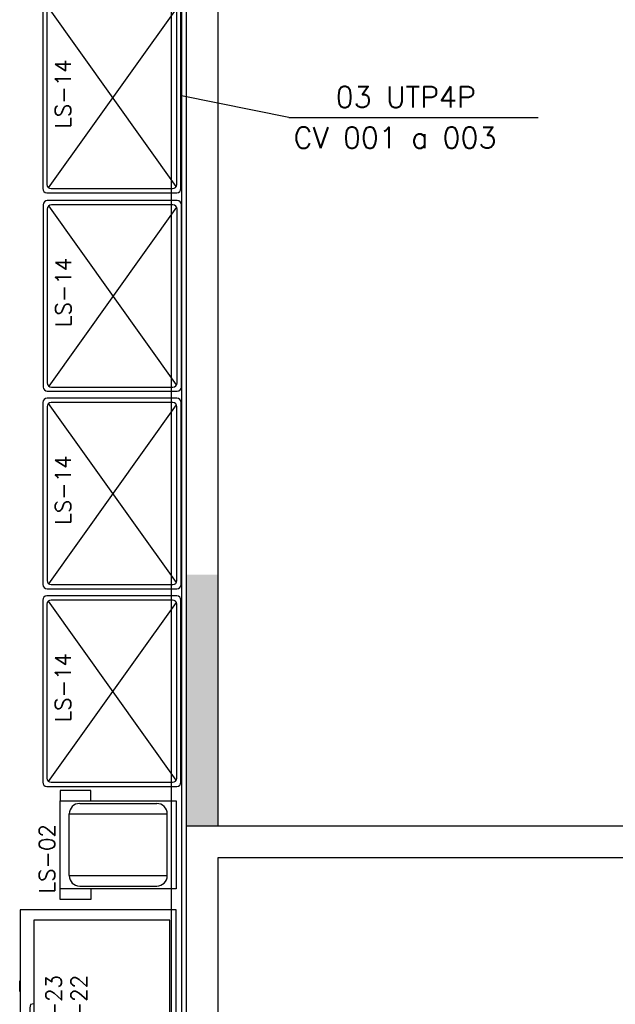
# Model space of a CAD drawing. Extents: x -13.5 to 60.2, y -0.1 to 41.9.
# Tile 47 of 57: x 24.4 to 27.2, y 20.9 to 25.6. Entities that reach past the tile are written whole.
import ezdxf

# ---------------------------------------------------------------- set-up
doc = ezdxf.new("R2010")
doc.units = 0
doc.header["$MEASUREMENT"] = 0
for name, color, linetype in [('ELETROCALHA', 150, 'Continuous'), ('PAREDES', 8, 'Continuous'), ('TEXTO', 4, 'Continuous')]:
    doc.layers.add(name, color=color, linetype=linetype)
doc.styles.add('20--4-0', font='romans.shx', dxfattribs={"height": 0.08})
doc.styles.add('ROMANS', font='romans')

# ---------------------------------------------------------------- blocks, each defined once
blk = doc.blocks.new('LS-14')
for p, q in [((-152.1924, 49.622), (-152.1924, 48.752)), ((-151.5524, 49.642), (-152.1724, 49.642)), ((-151.5552, 48.7619), (-152.1654, 49.6172)), ((-152.1642, 48.7558), (-151.5544, 49.6106)), ((-151.5724, 49.622), (-152.1524, 49.622)), ((-151.5324, 48.752), (-151.5324, 49.622)), ((-152.1724, 49.602), (-152.1724, 48.772)), ((-151.5524, 48.772), (-151.5524, 49.602)), ((-152.1724, 48.732), (-151.5524, 48.732)), ((-152.1524, 48.752), (-151.5724, 48.752))]:
    blk.add_line(p, q)
for centre, start, end in [((-152.1724, 49.622), 90, 180), ((-152.1524, 49.602), 90, 180), ((-151.5724, 49.602), 0, 90), ((-151.5524, 49.622), 0, 90), ((-152.1524, 48.772), 180, 270), ((-151.5724, 48.772), 270, 0), ((-152.1724, 48.752), 180, 270), ((-151.5524, 48.752), 270, 0)]:
    blk.add_arc(centre, 0.02, start, end)
at = {"style": '20--4-0'}
blk.add_text('LS-14', height=0.075, rotation=90, dxfattribs=at).set_placement((-152.0583, 49.0382))
blk = doc.blocks.new('LS-02')
for p, q in [((-153.9427, 52.6396), (-153.9427, 52.5896)), ((-153.7977, 52.6396), (-153.9427, 52.6396)), ((-153.7977, 52.5896), (-153.7977, 52.6396)), ((-153.8502, 52.5769), (-153.4822, 52.5769)), ((-153.9002, 52.2323), (-153.9002, 52.5269)), ((-153.9002, 52.5269), (-153.4322, 52.5269)), ((-153.4322, 52.2323), (-153.4322, 52.5269)), ((-153.9002, 52.2323), (-153.4322, 52.2323)), ((-153.9427, 52.1192), (-153.9427, 52.1696)), ((-153.8502, 52.1823), (-153.4822, 52.1823)), ((-153.7977, 52.1696), (-153.7977, 52.1192)), ((-153.7977, 52.1192), (-153.9427, 52.1192))]:
    blk.add_line(p, q)
blk.add_lwpolyline([(-153.3897, 52.1696), (-153.9427, 52.1696), (-153.9427, 52.5896), (-153.3897, 52.5896)], close=True)
for centre, start, end in [((-153.8502, 52.5269), 90, 180), ((-153.4822, 52.5269), 0, 90), ((-153.8502, 52.2323), 180, 270), ((-153.4822, 52.2323), 270, 0)]:
    blk.add_arc(centre, 0.05, start, end)
at = {"style": '20--4-0'}
blk.add_text('LS-02', height=0.075, rotation=90, dxfattribs=at).set_placement((-153.9691, 52.1474))
blk = doc.blocks.new('LS-22 23')
for p, q in [((-151.9623, 49.1845, 0.0903), (-151.962, 49.1852, 0.0903)), ((-151.9623, 49.1365, 0.0903), (-151.9623, 49.1845, 0.0903)), ((-151.962, 49.1852, 0.0903), (-151.9613, 49.1855, 0.0903)), ((-151.9613, 49.1855, 0.0903), (-151.9603, 49.1855, -0.7059)), ((-151.9623, 49.1365, 0.0903), (-151.962, 49.1358, 0.0903)), ((-151.962, 49.1358, 0.0903), (-151.9623, 49.1365, 0.0903)), ((-151.962, 49.1358, 0.0903), (-151.9613, 49.1355, 0.0903)), ((-151.9613, 49.1355, 0.0903), (-151.962, 49.1358, 0.0903)), ((-151.9613, 49.1355, 0.0903), (-151.9603, 49.1355, -0.7059)), ((-151.9034, 49.0748, -0.1776), (-151.9113, 49.0729)), ((-151.8953, 49.0755), (-151.9034, 49.0748, -0.1776)), ((-151.9145, 49.0071, -0.1776), (-151.9142, 49.006, -0.1776)), ((-151.9142, 49.006, -0.1776), (-151.8953, 48.9655, -0.0903)), ((-151.8973, 48.9109, 0.7962), (-151.897, 48.9116, 0.7962)), ((-151.8973, 48.8629, 0.7962), (-151.8973, 48.9109, 0.7962)), ((-151.897, 48.9116, 0.7962), (-151.8963, 48.9119, 0.7962)), ((-151.8963, 48.9119, 0.7962), (-151.8953, 48.9119)), ((-151.8973, 48.8629, 0.7962), (-151.897, 48.8622, 0.7962)), ((-151.897, 48.8622, 0.7962), (-151.8973, 48.8629, 0.7962)), ((-151.897, 48.8622, 0.7962), (-151.8963, 48.8619, 0.7962)), ((-151.8963, 48.8619, 0.7962), (-151.897, 48.8622, 0.7962)), ((-151.8963, 48.8619, 0.7962), (-151.8953, 48.8619))]:
    blk.add_line(p, q)
for points in [[(-151.9603, 49.5255), (-151.9603, 48.7955), (-151.2153, 48.7955), (-151.2153, 49.5255)], [(-151.8953, 49.4755), (-151.8953, 48.8155), (-151.2453, 48.8155), (-151.2453, 49.4755)]]:
    blk.add_lwpolyline(points, close=True)
blk.add_arc((-151.6037, 49.0252, -0.1776), 0.3112, 171.1971, 183.439)
at = {"style": '20--4-0', "text_generation_flag": 6}
for s, p in [('LS-23', (-151.7621, 48.8827)), ('LS-22', (-151.6424, 48.8832))]:
    blk.add_text(s, height=0.075, rotation=270, dxfattribs=at).set_placement(p)
blk = doc.blocks.new('ENTORNO')
at = {"layer": 'PAREDES'}
for p, q in [((110.1591, -14.2594), (116.5091, -14.2594)), ((110.3091, -14.4094), (116.5091, -14.4094))]:
    blk.add_line(p, q, dxfattribs=at)

msp = doc.modelspace()

# ---------------------------------------------------------------- hatches: boundary and pattern name
at = {"layer": 'PAREDES', "lineweight": -3}
msp.add_hatch(color=256, dxfattribs=at).paths.add_polyline_path([(25.3422, 22.9661), (25.1922, 22.9661), (25.1922, 21.7661), (25.3422, 21.7661)])

# ---------------------------------------------------------------- linework, layer by layer
at = {"layer": 'ELETROCALHA'}
for p, q in [((25.1185, 31.6161), (25.1185, 12.7661)), ((25.1685, 31.6161), (25.1685, 12.7661))]:
    msp.add_line(p, q, dxfattribs=at)
at = {"layer": 'PAREDES', "lineweight": -3}
for p, q in [((25.3422, 21.7661), (25.3422, 31.6161)), ((25.1922, 18.8661), (25.1922, 29.2161)), ((25.1922, 21.7661), (26.1988, 21.7661)), ((25.3422, 21.6161), (26.1988, 21.6161)), ((25.3422, 18.7661), (25.3422, 21.6161))]:
    msp.add_line(p, q, dxfattribs=at)
at = {"layer": 'TEXTO', "color": 40}
for q in [(25.1685, 25.2533), (26.8713, 25.1495)]:
    msp.add_line((25.6796, 25.1495), q, dxfattribs=at)

# ---------------------------------------------------------------- block references
at = {"layer": 'PAREDES'}
msp.add_blockref('ENTORNO', (-84.9669, 36.0255), dxfattribs=at)
at = {"layer": 'PAREDES', "lineweight": -3}
for name, p in [('LS-14', (176.6976, -23.9425)), ('LS-14', (176.6994, -24.89)), ('LS-14', (176.6984, -25.8337)), ('LS-14', (176.6975, -26.7774)), ('LS-02', (178.5318, -30.7035)), ('LS-22 23', (176.3574, -28.1594))]:
    msp.add_blockref(name, p, dxfattribs=at)

# ---------------------------------------------------------------- texts
at = {"layer": 'TEXTO', "color": 2, "style": 'ROMANS'}
for s, p in [('03 UTP4P', (25.904, 25.197)), ('CV 001 a 003', (25.703, 25.0033))]:
    msp.add_text(s, height=0.1, dxfattribs=at).set_placement(p)

doc.saveas('drawing.dxf')
